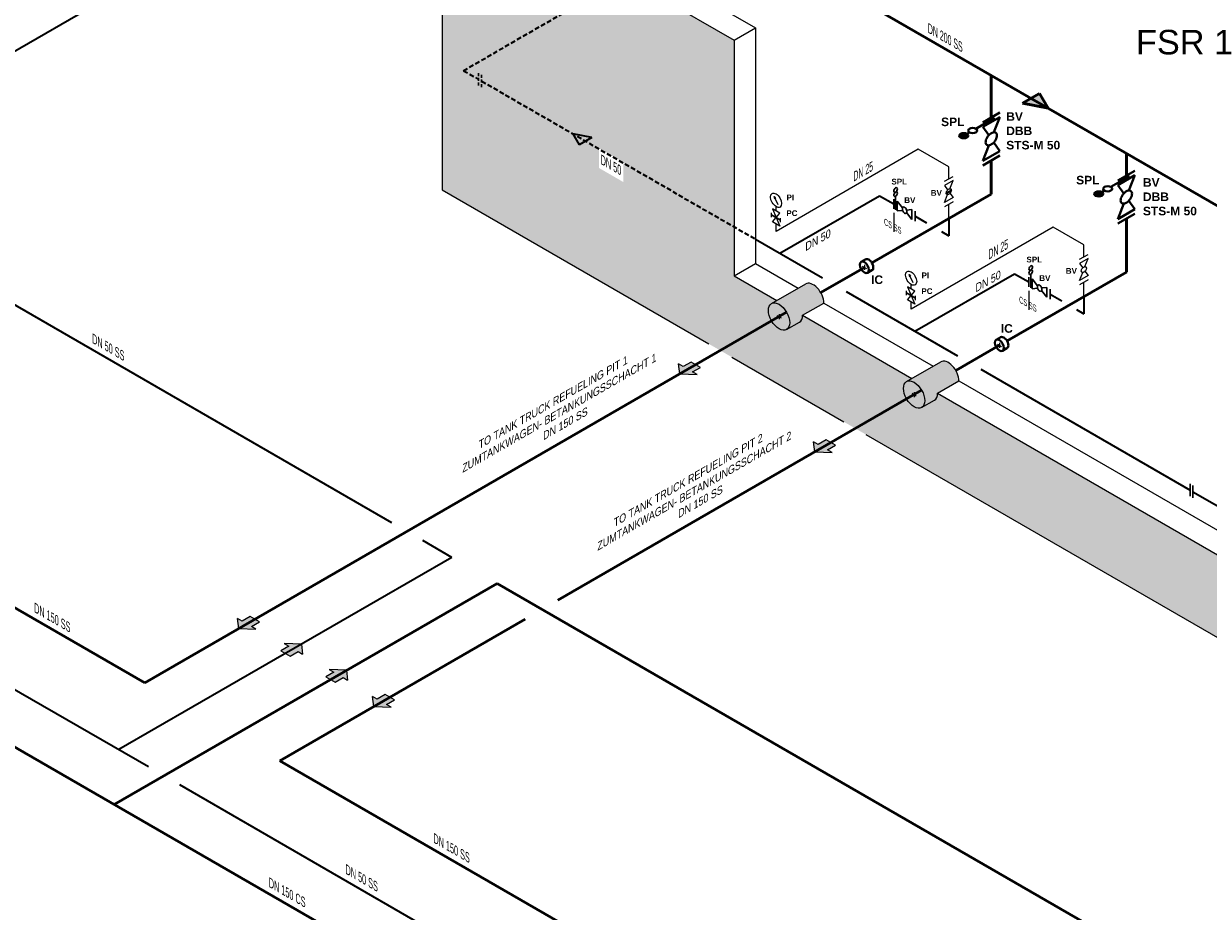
# Model space of a CAD drawing. Header units: millimetres. Extents: x 222 to 2461, y -1493 to 72.
# Tile 3 of 27: x 617 to 1100, y -1164 to -802. Entities that reach past the tile are written whole.
import ezdxf

# ---------------------------------------------------------------- set-up
doc = ezdxf.new("R2010")
doc.units = ezdxf.units.MM
doc.linetypes.add('ACAD_ISO10W100', pattern=[18, 12, -3, 0, -3])
doc.linetypes.add('VERDECKT2', pattern=[0.1875, 0.125, -0.0625])
for name, color, linetype, lineweight in [('Achsen', 253, 'ACAD_ISO10W100', 15), ('Armatur-Entleerung', 7, 'Continuous', 30), ('Armaturen-Auslagerung', 7, 'Continuous', 40), ('Armaturen-Einlagerung', 7, 'Continuous', 40), ('Auslagerung', 1, 'Continuous', 50), ('Einlagerung', 5, 'Continuous', 50), ('Entleerung', 74, 'Continuous', 35), ('Pfeile', 1, 'Continuous', 18), ('Stickstoffsystem', 200, 'Continuous', 25), ('Text', 7, 'Continuous', 18), ('Text groß', 7, 'Continuous', 18)]:
    doc.layers.add(name, color=color, linetype=linetype, lineweight=lineweight)
for name, color, linetype in [('ANLAGEN', 7, 'Continuous'), ('DN 025-', 8, 'Continuous'), ('DN 050', 8, 'Continuous'), ('effekte', 7, 'Continuous'), ('gebäude', 8, 'Continuous'), ('rohrdurchführung', 7, 'Continuous')]:
    doc.layers.add(name, color=color, linetype=linetype)
doc.styles.add('isotext', font='arial.ttf', dxfattribs={"oblique": 30, "height": 3})

# ---------------------------------------------------------------- blocks, each defined once
blk = doc.blocks.new('FILOU_N2_83_2')
at = {"layer": 'ANLAGEN', "color": 7, "linetype": 'Continuous'}
for p, q in [((0, 0), (6.4952, 12.4102)), ((6.4952, 12.4102), (6.4952, 8.0801)), ((6.4952, 8.0801), (12.9904, 11.8301)), ((12.9904, 11.8301), (12.9904, 3.1699)), ((0, 0), (6.4952, -4.9104)), ((12.9904, 3.1699), (6.4952, -0.5801)), ((6.4952, -0.5801), (6.4952, -4.9103))]:
    blk.add_line(p, q, dxfattribs=at)

msp = doc.modelspace()

# ---------------------------------------------------------------- hatches: boundary and pattern name
at = {"layer": 'Armaturen-Einlagerung'}
h = msp.add_hatch(color=256, dxfattribs=at)
edge = h.paths.add_edge_path()
edge.add_ellipse((1000.58974745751, -847.8495683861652), major_axis=(-1.833785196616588, 5.659506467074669e-09), ratio=0.5773502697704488, start_angle=0, end_angle=360)
h = msp.add_hatch(color=256, dxfattribs=at)
edge = h.paths.add_edge_path()
edge.add_ellipse((1055.629754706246, -871.5976422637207), major_axis=(-1.833785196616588, 5.659506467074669e-09), ratio=0.5773502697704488, start_angle=0, end_angle=360)
at = {"layer": 'Auslagerung'}
h = msp.add_hatch(color=256, dxfattribs=at)
h.paths.add_polyline_path([(1034.923425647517, -836.6563416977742), (1031.459324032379, -830.6563416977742), (1027.995222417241, -832.6563416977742)])
h.paths.add_polyline_path([(1024.531120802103, -834.6563416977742), (1034.923425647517, -836.6563416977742), (1027.995222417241, -832.6563416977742)])
for points in [[(886.2502577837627, -941.994306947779), (884.3751831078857, -940.9117315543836), (884.8776478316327, -944.9518357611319), (891.8752220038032, -945.241883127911), (890.0002339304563, -944.1593577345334), (893.2478319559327, -942.2843543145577), (889.4978558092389, -940.1193035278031)], [(941.2902781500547, -973.7717338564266), (939.415203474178, -972.6891584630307), (939.9176681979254, -976.7292626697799), (946.9152423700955, -977.0193100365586), (945.0402542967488, -975.9367846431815), (948.2878523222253, -974.0617812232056), (944.5378761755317, -971.896730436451)], [(706.5103662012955, -1045.767181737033), (704.6352915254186, -1044.684606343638), (705.1377562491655, -1048.724710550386), (712.135330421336, -1049.014757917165), (710.2603423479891, -1047.932232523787), (713.5079403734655, -1046.057229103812), (709.7579642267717, -1043.892178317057)], [(761.5503865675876, -1077.544608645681), (759.6753118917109, -1076.462033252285), (760.1777766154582, -1080.502137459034), (767.1753507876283, -1080.792184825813), (765.3003627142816, -1079.709659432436), (768.5479607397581, -1077.83465601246), (764.7979845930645, -1075.669605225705)]]:
    msp.add_hatch(color=1, dxfattribs=at).paths.add_polyline_path(points)
at = {"layer": 'DN 025-'}
h = msp.add_hatch(color=256, dxfattribs=at)
h.paths.add_polyline_path([(923.2768816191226, -872.6211264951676), (923.7017314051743, -873.5104560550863), (923.8877574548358, -873.3910409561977)])
h.paths.add_polyline_path([(923.5361078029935, -873.6167742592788), (923.7017313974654, -873.5104560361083), (923.27688160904, -872.6211264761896)])
h = msp.add_hatch(color=256, dxfattribs=at)
h.paths.add_polyline_path([(978.316037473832, -904.39905252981), (978.7408872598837, -905.2883820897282), (978.9269133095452, -905.1689669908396)])
h.paths.add_polyline_path([(978.5752636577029, -905.3947002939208), (978.7408872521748, -905.2883820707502), (978.3160374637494, -904.399052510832)])
at = {"layer": 'effekte'}
h = msp.add_hatch(color=9, dxfattribs=at)
h.set_gradient(color1=(201, 200, 192), color2=(242, 242, 242), rotation=330, tint=1, name='CURVED')
h.paths.add_polyline_path([(846.3968309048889, -850.0500386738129), (843.7987194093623, -851.5500599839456), (841.2006419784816, -847.0500606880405), (848.9948710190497, -848.5500585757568), (846.3968309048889, -850.0500386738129), (906.9991178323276, -885.0382827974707), (906.9991178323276, -808.9316157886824), (887.5935001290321, -797.7277771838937), (880.0042742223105, -793.3461294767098), (880.004263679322, -793.3461294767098), (787.9918579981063, -740.2227422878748), (787.9918579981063, -869.9623724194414), (1274.671265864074, -1150.946859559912), (1303.863467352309, -1134.09273417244), (906.9991178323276, -904.9629951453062), (906.9991178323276, -885.0382827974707)])
h.paths.add_polyline_path([(851.9607284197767, -861.0387259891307), (861.877930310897, -866.7644251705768), (861.877930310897, -858.7068931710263), (851.9607284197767, -852.9811939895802)], flags=16)
h = msp.add_hatch(color=253, dxfattribs=at)
h.set_gradient(color1=(156, 156, 156), rotation=29.999999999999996, tint=1, name='CURVED')
edge = h.paths.add_edge_path()
edge.add_ellipse((925.3247559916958, -921.59968894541), major_axis=(3.061862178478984, -5.303300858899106), ratio=0.5773502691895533, start_angle=1.1937117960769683e-12, end_angle=180.0000000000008, ccw=False)
edge.add_line((928.3866181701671, -926.9029898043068), (933.631598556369, -923.8747989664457))
edge.add_ellipse((930.569736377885, -918.5714981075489), major_axis=(3.061862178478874, -5.303300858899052), ratio=0.577350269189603, start_angle=0, end_angle=45.00000000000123)
edge.add_line((934.899863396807, -921.0714981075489), (943.5601174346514, -916.0714981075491))
edge.add_ellipse((939.2299904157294, -913.5714981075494), major_axis=(3.061862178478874, -5.303300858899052), ratio=0.5773502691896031, start_angle=45.00000000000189, end_angle=180)
edge.add_line((936.1681282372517, -908.2681972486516), (922.2628938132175, -916.2963880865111))
h = msp.add_hatch(color=255, dxfattribs=at)
edge = h.paths.add_edge_path()
edge.add_ellipse((925.3248106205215, -921.5997204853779), major_axis=(3.061862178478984, -5.303300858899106), ratio=0.5773502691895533, start_angle=106.1175443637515, end_angle=253.8824556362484)
edge.add_line((921.5332974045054, -921.8257607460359), (927.4163238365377, -918.4291938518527))
edge = h.paths.add_edge_path()
edge.add_ellipse((925.3248106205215, -921.5997204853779), major_axis=(3.061862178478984, -5.303300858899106), ratio=0.5773502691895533, start_angle=89.9999999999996, end_angle=106.1175443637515)
edge.add_line((927.4163238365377, -918.4291938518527), (921.5332974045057, -921.8257607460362))
edge.add_ellipse((925.3248106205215, -921.5997204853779), major_axis=(3.061862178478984, -5.303300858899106), ratio=0.5773502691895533, start_angle=253.8824556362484, end_angle=270.0000000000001)
edge.add_line((922.2629484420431, -923.3674874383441), (928.3866727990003, -919.8319535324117))
edge = h.paths.add_edge_path()
edge.add_ellipse((925.3248106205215, -921.5997204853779), major_axis=(3.061862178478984, -5.303300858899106), ratio=0.5773502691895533, start_angle=73.88245563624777, end_angle=89.9999999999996)
edge.add_line((928.3866727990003, -919.8319535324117), (922.2629484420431, -923.3674874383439))
edge.add_ellipse((925.3248106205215, -921.5997204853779), major_axis=(3.061862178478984, -5.303300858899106), ratio=0.5773502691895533, start_angle=270.0000000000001, end_angle=286.1175443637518)
edge.add_line((923.2332974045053, -924.7702471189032), (929.1163238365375, -921.3736802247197))
edge = h.paths.add_edge_path()
edge.add_ellipse((925.3248106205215, -921.5997204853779), major_axis=(3.061862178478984, -5.303300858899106), ratio=0.5773502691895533, start_angle=286.1175443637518, end_angle=433.8824556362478)
edge.add_line((929.1163238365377, -921.3736802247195), (923.2332974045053, -924.7702471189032))
h = msp.add_hatch(color=253, dxfattribs=at)
h.set_gradient(color1=(156, 156, 156), rotation=29.999999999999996, tint=1, name='CURVED')
edge = h.paths.add_edge_path()
edge.add_ellipse((980.3648251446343, -953.3770876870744), major_axis=(3.061862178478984, -5.303300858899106), ratio=0.5773502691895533, start_angle=1.1937117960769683e-12, end_angle=180.0000000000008, ccw=False)
edge.add_line((983.4266873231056, -958.6803885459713), (988.6716677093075, -955.6521977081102))
edge.add_ellipse((985.6098055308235, -950.3488968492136), major_axis=(3.061862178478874, -5.303300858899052), ratio=0.577350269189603, start_angle=0, end_angle=45.00000000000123)
edge.add_line((989.9399325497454, -952.8488968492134), (998.6001865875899, -947.8488968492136))
edge.add_ellipse((994.2700595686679, -945.3488968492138), major_axis=(3.061862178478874, -5.303300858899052), ratio=0.5773502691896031, start_angle=45.00000000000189, end_angle=180)
edge.add_line((991.2081973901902, -940.0455959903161), (977.302962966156, -948.0737868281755))
h = msp.add_hatch(color=255, dxfattribs=at)
edge = h.paths.add_edge_path()
edge.add_ellipse((980.3648797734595, -953.3771192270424), major_axis=(3.061862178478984, -5.303300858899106), ratio=0.5773502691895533, start_angle=106.1175443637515, end_angle=253.8824556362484)
edge.add_line((976.5733665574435, -953.6031594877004), (982.4563929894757, -950.2065925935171))
edge = h.paths.add_edge_path()
edge.add_ellipse((980.3648797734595, -953.3771192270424), major_axis=(3.061862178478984, -5.303300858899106), ratio=0.5773502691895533, start_angle=89.9999999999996, end_angle=106.1175443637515)
edge.add_line((982.4563929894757, -950.2065925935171), (976.5733665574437, -953.6031594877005))
edge.add_ellipse((980.3648797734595, -953.3771192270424), major_axis=(3.061862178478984, -5.303300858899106), ratio=0.5773502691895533, start_angle=253.8824556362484, end_angle=270.0000000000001)
edge.add_line((977.3030175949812, -955.1448861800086), (983.4267419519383, -951.6093522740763))
edge = h.paths.add_edge_path()
edge.add_ellipse((980.3648797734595, -953.3771192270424), major_axis=(3.061862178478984, -5.303300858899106), ratio=0.5773502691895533, start_angle=73.88245563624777, end_angle=89.9999999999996)
edge.add_line((983.4267419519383, -951.6093522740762), (977.3030175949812, -955.1448861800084))
edge.add_ellipse((980.3648797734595, -953.3771192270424), major_axis=(3.061862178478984, -5.303300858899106), ratio=0.5773502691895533, start_angle=270.0000000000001, end_angle=286.1175443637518)
edge.add_line((978.2733665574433, -956.5476458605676), (984.1563929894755, -953.1510789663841))
edge = h.paths.add_edge_path()
edge.add_ellipse((980.3648797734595, -953.3771192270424), major_axis=(3.061862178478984, -5.303300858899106), ratio=0.5773502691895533, start_angle=286.1175443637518, end_angle=433.8824556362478)
edge.add_line((984.1563929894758, -953.1510789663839), (978.2733665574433, -956.5476458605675))
at = {"layer": 'Einlagerung'}
h = msp.add_hatch(color=256, dxfattribs=at)
h.paths.add_polyline_path([(743.8595712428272, -1066.573672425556), (740.6119736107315, -1068.448676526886), (740.7869619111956, -1068.549706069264), (745.809910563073, -1065.649705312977), (741.9845829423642, -1065.491147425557)])
h.paths.add_polyline_path([(740.7869619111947, -1068.549706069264), (742.4869619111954, -1069.531201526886), (748.9821578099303, -1065.781198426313), (748.9821571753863, -1065.781193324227), (745.8099105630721, -1065.649705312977)])
h.paths.add_polyline_path([(742.4869619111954, -1069.531201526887), (744.1869619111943, -1070.512696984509), (749.2099382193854, -1067.612680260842), (748.9821578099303, -1065.781198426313)])
h.paths.add_polyline_path([(744.1869619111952, -1070.512696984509), (744.3619502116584, -1070.613726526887), (747.6095478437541, -1068.738722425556), (749.4846227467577, -1069.821297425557), (749.209938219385, -1067.612680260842)])
at = {"layer": 'Entleerung'}
h = msp.add_hatch(color=74, dxfattribs=at)
h.paths.add_polyline_path([(841.2006443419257, -847.0500611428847), (848.9948710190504, -848.5500585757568), (846.3967952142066, -850.0500592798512)])
h.paths.add_polyline_path([(841.200641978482, -847.0500606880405), (841.2006443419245, -847.0500611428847), (846.3967952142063, -850.0500592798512), (843.7987194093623, -851.5500599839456)])
h = msp.add_hatch(color=256, dxfattribs=at)
h.paths.add_polyline_path([(725.5134456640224, -1055.981502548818), (722.2658480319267, -1057.856506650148), (722.4408363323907, -1057.957536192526), (727.4637849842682, -1055.057535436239), (723.6384573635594, -1054.898977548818)])
h.paths.add_polyline_path([(722.4408363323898, -1057.957536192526), (724.1408363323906, -1058.939031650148), (730.6360322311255, -1055.189028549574), (730.6360315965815, -1055.189023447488), (727.4637849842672, -1055.057535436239)])
h.paths.add_polyline_path([(724.1408363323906, -1058.939031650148), (725.8408363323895, -1059.920527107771), (730.8638126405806, -1057.020510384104), (730.6360322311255, -1055.189028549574)])
h.paths.add_polyline_path([(725.8408363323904, -1059.920527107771), (726.0158246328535, -1060.021556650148), (729.2634222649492, -1058.146552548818), (731.1384971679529, -1059.229127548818), (730.8638126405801, -1057.020510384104)])

# ---------------------------------------------------------------- linework, layer by layer
at = {"layer": 'Achsen'}
for p, q in [((959.2406128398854, -901.0184229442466), (960.9726636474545, -902.0184229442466)), ((960.10663824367, -900.5184229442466), (960.10663824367, -902.5184229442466)), ((924.4587852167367, -921.0997204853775), (926.1908360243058, -922.0997204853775)), ((925.3248106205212, -920.5997204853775), (925.3248106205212, -922.5997204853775)), ((1014.280681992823, -932.7958216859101), (1016.012732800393, -933.7958216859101)), ((1015.146707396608, -932.2958216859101), (1015.146707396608, -934.2958216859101)), ((979.4988543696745, -952.8771192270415), (981.2309051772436, -953.8771192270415)), ((980.364879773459, -952.3771192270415), (980.364879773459, -954.3771192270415))]:
    msp.add_line(p, q, dxfattribs=at)
at = {"layer": 'Armatur-Entleerung', "linetype": 'VERDECKT2', "ltscale": 10}
for p, q in [((802.8345959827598, -822.3969201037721), (802.8345959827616, -827.3969201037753)), ((804.0117400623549, -823.077940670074), (804.0117400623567, -828.0779406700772))]:
    msp.add_line(p, q, dxfattribs=at)
at = {"layer": 'Armatur-Entleerung'}
for p, q in [((972.0719549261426, -873.6896306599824), (972.0719549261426, -877.6896306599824)), ((972.8313512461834, -872.5536129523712), (972.8313512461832, -878.1294904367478)), ((975.6587073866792, -877.2248345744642), (973.4634358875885, -874.4939434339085)), ((973.4634358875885, -874.4939434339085), (973.4634358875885, -878.4939434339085)), ((973.4634358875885, -878.4939434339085), (975.6582916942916, -878.2985680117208)), ((977.2682683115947, -878.1547384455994), (979.4634012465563, -877.9580466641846)), ((979.4634012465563, -877.9580466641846), (979.4634012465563, -881.9580466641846)), ((980.7275705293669, -878.6869526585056), (980.7275705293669, -882.6869526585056)), ((979.4634012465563, -881.9580466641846), (977.2684068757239, -879.2281947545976)), ((1027.111110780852, -905.4675566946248), (1027.111110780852, -909.4675566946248)), ((1027.870507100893, -904.3315389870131), (1027.870507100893, -909.9074164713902)), ((1030.697863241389, -909.0027606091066), (1028.502591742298, -906.2718694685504)), ((1028.502591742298, -906.2718694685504), (1028.502591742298, -910.2718694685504)), ((1028.502591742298, -910.2718694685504), (1030.697447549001, -910.0764940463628)), ((1032.307424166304, -909.9326644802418), (1034.502557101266, -909.7359726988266)), ((1034.502557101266, -913.735972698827), (1032.307562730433, -911.00612078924)), ((1034.502557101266, -909.7359726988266), (1034.502557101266, -913.735972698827)), ((1035.766726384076, -910.464878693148), (1035.766726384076, -914.464878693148)), ((1092.815410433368, -989.8188487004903), (1092.81541043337, -994.8188487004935)), ((1093.992554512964, -990.4998692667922), (1093.992554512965, -995.4998692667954))]:
    msp.add_line(p, q, dxfattribs=at)
for points in [[(975.922325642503, -876.9556044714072, -0.1593), (976.2388061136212, -876.935235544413, -0.1064), (976.5893733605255, -877.111558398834, -0.0713), (976.9208187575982, -877.4576223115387, -0.0576), (977.1826356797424, -877.9208421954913, -0.0576), (977.3349176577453, -878.4306889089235, -0.0713), (977.3544551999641, -878.9094972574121, -0.1064), (977.23840774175, -879.2843825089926, -0.1593), (977.0043729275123, -879.4982562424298, -0.1593), (976.6878924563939, -879.518625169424, -0.1064), (976.3373252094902, -879.342302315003, -0.0713), (976.0058798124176, -878.9962384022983, -0.0576), (975.7440628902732, -878.5330185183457, -0.0576), (975.59178091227, -878.0231718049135, -0.0713), (975.5722433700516, -877.5443634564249, -0.1064), (975.6882908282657, -877.1694782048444, -0.1593)], [(1030.961481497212, -908.7335305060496, -0.1593), (1031.277961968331, -908.7131615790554, -0.1064), (1031.628529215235, -908.8894844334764, -0.0713), (1031.959974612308, -909.2355483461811, -0.0576), (1032.221791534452, -909.6987682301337, -0.0576), (1032.374073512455, -910.2086149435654, -0.0713), (1032.393611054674, -910.6874232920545, -0.1064), (1032.277563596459, -911.062308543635, -0.1593), (1032.043528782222, -911.2761822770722, -0.1593), (1031.727048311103, -911.2965512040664, -0.1064), (1031.3764810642, -911.120228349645, -0.0713), (1031.045035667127, -910.7741644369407, -0.0576), (1030.783218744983, -910.3109445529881, -0.0576), (1030.630936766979, -909.801097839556, -0.0713), (1030.611399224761, -909.3222894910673, -0.1064), (1030.727446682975, -908.9474042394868, -0.1593)]]:
    msp.add_lwpolyline(points, format="xyb", close=True, dxfattribs=at)
at = {"layer": 'Armatur-Entleerung', "extrusion": (0, 0, -1)}
for centre in [(972.8313512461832, -869.9895531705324), (972.8313512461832, -871.6989263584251), (1027.870507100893, -901.7674792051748), (1027.870507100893, -903.476852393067)]:
    msp.add_ellipse(centre, major_axis=(-0.5233865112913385, -0.9065320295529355), ratio=0.5773502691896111, dxfattribs=at)
at = {"layer": 'Armaturen-Auslagerung'}
for p, q in [((1008.35089882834, -842.4326230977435), (1015.279102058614, -838.4326230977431)), ((1008.350905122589, -844.263983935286), (1015.279108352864, -840.2639839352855)), ((1010.754135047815, -847.6828533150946), (1008.350905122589, -844.263983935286)), ((1015.279108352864, -840.2639839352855), (1012.87423639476, -846.4620442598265)), ((1010.80375232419, -851.7982889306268), (1008.350867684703, -858.1200920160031)), ((1008.350867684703, -858.1200920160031), (1015.279070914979, -854.1200920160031)), ((1015.279070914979, -854.1200920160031), (1012.826452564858, -850.6309619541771)), ((1008.350873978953, -859.9514528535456), (1015.279077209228, -855.9514528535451)), ((1063.390906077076, -866.1806969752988), (1070.31910930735, -862.1806969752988)), ((1063.390912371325, -868.0120578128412), (1070.319115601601, -864.0120578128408)), ((1070.319115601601, -864.0120578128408), (1067.914243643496, -870.210118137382)), ((1065.794142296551, -871.43092719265), (1063.390912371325, -868.0120578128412)), ((1065.843759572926, -875.5463628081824), (1063.39087493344, -881.8681658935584)), ((1063.39087493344, -881.8681658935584), (1070.319078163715, -877.8681658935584)), ((1070.319078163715, -877.8681658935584), (1067.866459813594, -874.3790358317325)), ((1063.390881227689, -883.6995267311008), (1070.319084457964, -879.6995267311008)), ((960.6358417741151, -898.2271582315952), (958.7622577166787, -899.3088724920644)), ((963.1703817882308, -902.7352986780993), (961.3739082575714, -903.7724931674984)), ((1015.675910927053, -930.0045569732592), (1013.802326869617, -931.0862712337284)), ((1018.210450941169, -934.5126974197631), (1016.413977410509, -935.5498919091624))]:
    msp.add_line(p, q, dxfattribs=at)
for points in [[(1013.66449664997, -846.6708632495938, -0.1593), (1014.056548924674, -847.2591095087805, -0.1064), (1014.10688961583, -848.1323799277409, -0.0713), (1013.808242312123, -849.157920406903, -0.0576), (1013.205827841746, -850.1796223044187, -0.0576), (1012.391321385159, -851.0418405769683, -0.0713), (1011.488783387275, -851.6132093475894, -0.1064), (1010.635747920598, -851.8070118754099, -0.1593), (1009.962034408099, -851.5935919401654, -0.1593), (1009.569982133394, -851.0053456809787, -0.1064), (1009.519641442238, -850.1320752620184, -0.0713), (1009.818288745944, -849.1065347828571, -0.0576), (1010.420703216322, -848.0848328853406, -0.0576), (1011.235209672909, -847.222614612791, -0.0713), (1012.137747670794, -846.6512458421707, -0.1064), (1012.990783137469, -846.4574433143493, -0.1593)], [(1068.704503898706, -870.4189371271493, -0.1593), (1069.09655617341, -871.007183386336, -0.1064), (1069.146896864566, -871.8804538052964, -0.0713), (1068.84824956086, -872.9059942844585, -0.0576), (1068.245835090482, -873.9276961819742, -0.0576), (1067.431328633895, -874.7899144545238, -0.0713), (1066.528790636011, -875.3612832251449, -0.1064), (1065.675755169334, -875.5550857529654, -0.1593), (1065.002041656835, -875.3416658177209, -0.1593), (1064.60998938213, -874.7534195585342, -0.1064), (1064.559648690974, -873.8801491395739, -0.0713), (1064.85829599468, -872.8546086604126, -0.0576), (1065.460710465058, -871.8329067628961, -0.0576), (1066.275216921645, -870.9706884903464, -0.0713), (1067.17775491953, -870.3993197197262, -0.1064), (1068.030790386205, -870.2055171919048, -0.1593)]]:
    msp.add_lwpolyline(points, format="xyb", close=True, dxfattribs=at)
for centre in [(961.9031121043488, -900.4812282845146), (1016.943181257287, -932.2586270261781)]:
    msp.add_ellipse(centre, major_axis=(1.31275905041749, -2.229115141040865), ratio=0.5736040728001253, start_param=6.24822871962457, end_param=9.449833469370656, dxfattribs=at)
for centre in [(960.10663824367, -901.5184229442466), (1015.146707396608, -933.2958216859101)]:
    msp.add_ellipse(centre, major_axis=(1.31275905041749, -2.229115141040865), ratio=0.5736040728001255, dxfattribs=at)
at = {"layer": 'Armaturen-Einlagerung'}
for p, q in [((1013.135661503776, -840.606181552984), (1005.511640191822, -845.0079122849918)), ((1002.9182762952, -846.5051916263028), (1001.886429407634, -847.1009287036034)), ((1068.175668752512, -864.3542554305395), (1060.551647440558, -868.7559861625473)), ((1057.958283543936, -870.2532655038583), (1056.92643665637, -870.8490025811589))]:
    msp.add_line(p, q, dxfattribs=at)
for centre, major_axis, ratio in [((1004.214958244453, -845.7565519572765), (-1.833785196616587, 5.659505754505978e-09), 0.5773502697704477), ((1000.589747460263, -847.8495683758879), (-1.833785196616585, 5.65950646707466e-09), 0.5773502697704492), ((1059.254965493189, -869.504625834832), (-1.833785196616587, 5.659505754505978e-09), 0.5773502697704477), ((1055.629754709, -871.5976422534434), (-1.833785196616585, 5.65950646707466e-09), 0.5773502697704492)]:
    msp.add_ellipse(centre, major_axis=major_axis, ratio=ratio, dxfattribs=at)
at = {"layer": 'Auslagerung'}
for p, q in [((1126.428723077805, -889.4873438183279), (880.0042300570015, -747.2137024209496)), ((1011.815000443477, -840.4326230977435), (1011.815037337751, -823.3147074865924)), ((1024.531120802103, -834.6563416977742), (1031.459324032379, -830.6563416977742)), ((1034.923425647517, -836.6563416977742), (1024.531120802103, -834.6563416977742)), ((1027.995222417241, -832.6563416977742), (1034.923425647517, -836.6563416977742)), ((1031.459324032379, -830.6563416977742), (1034.923425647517, -836.6563416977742)), ((1011.815000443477, -857.951438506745), (1011.815000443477, -871.6645861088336)), ((1066.855007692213, -864.1806969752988), (1066.855027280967, -855.0920604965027)), ((1011.815000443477, -871.6645861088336), (963.1882244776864, -899.7392683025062)), ((1066.854982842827, -881.6995267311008), (1066.855007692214, -903.4420205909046)), ((960.10663824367, -901.5184229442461), (942.2919072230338, -911.8037626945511)), ((1066.855007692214, -903.4420205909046), (1018.228293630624, -931.5166670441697)), ((928.386672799, -919.8319535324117), (666.8117860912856, -1070.852284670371)), ((1015.146707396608, -933.2958216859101), (997.3319763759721, -943.5811614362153)), ((983.4267419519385, -951.6093522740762), (835.0893591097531, -1037.251980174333)), ((576.4830475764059, -1018.700963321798), (666.8117860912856, -1070.852284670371)), ((821.7835369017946, -1044.93410020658), (721.8518553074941, -1102.62968346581)), ((721.8518553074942, -1102.629683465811), (850.0023468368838, -1176.617404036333))]:
    msp.add_line(p, q, dxfattribs=at)
at = {"layer": 'DN 025-'}
for p, q in [((924.9273013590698, -876.0759171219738), (923.2768816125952, -872.6211264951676)), ((925.9239052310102, -883.1264988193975), (925.9239052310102, -881.4116089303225)), ((979.9664572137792, -907.8538431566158), (978.3160374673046, -904.39905252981)), ((980.9630610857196, -914.9044248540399), (980.9630610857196, -913.1895349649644))]:
    msp.add_line(p, q, dxfattribs=at)
for points in [[(923.2768816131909, -872.6211264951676), (923.8877574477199, -873.3910409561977), (923.5361078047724, -873.6167742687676), (923.2768816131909, -872.6211264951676)], [(922.6067011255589, -883.0228984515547), (925.5917572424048, -879.4082549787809), (922.606701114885, -877.6848320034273), (925.5917572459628, -884.7463214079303), (922.606701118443, -883.0228984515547)], [(922.2745531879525, -881.0195444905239), (922.2745531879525, -879.3046545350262)], [(978.3160374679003, -904.39905252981), (978.9269133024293, -905.1689669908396), (978.5752636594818, -905.39470030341), (978.3160374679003, -904.39905252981)], [(977.3137090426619, -912.7974705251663), (977.3137090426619, -911.0825805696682)], [(977.6458569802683, -914.8008244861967), (980.6309130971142, -911.1861810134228), (977.6458569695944, -909.4627580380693), (980.6309131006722, -916.5242474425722), (977.6458569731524, -914.8008244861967)]]:
    msp.add_lwpolyline(points, dxfattribs=at)
for points in [[(922.2745531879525, -880.1620994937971), (925.9239052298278, -882.2690538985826)], [(977.3137090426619, -911.940025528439), (980.9630610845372, -914.0469799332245)]]:
    msp.add_lwpolyline(points, close=True, dxfattribs=at)
for centre in [(924.0992293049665, -874.1819895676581), (979.1383851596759, -905.9599156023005)]:
    msp.add_ellipse(centre, major_axis=(1.619276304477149, -2.749593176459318), ratio=0.5736040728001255, dxfattribs=at)
at = {"layer": 'DN 050'}
for p, q in [((992.7568051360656, -866.4564015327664), (996.2209067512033, -864.4564015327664)), ((996.2209067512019, -866.1884531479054), (992.7568051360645, -868.1884531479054)), ((992.7568051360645, -868.1884531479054), (994.0234331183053, -869.9915663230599)), ((994.953521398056, -869.4550596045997), (996.2209067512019, -866.1884531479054)), ((992.7567864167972, -875.116627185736), (994.0234103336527, -871.8507803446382)), ((996.2208880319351, -873.116627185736), (992.7567864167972, -875.116627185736)), ((994.9529814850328, -871.313932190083), (996.2208880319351, -873.116627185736)), ((996.2208880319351, -874.8486788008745), (992.7567864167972, -876.8486788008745)), ((1047.795960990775, -898.2343275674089), (1051.260062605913, -896.2343275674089)), ((1051.260062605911, -897.9663791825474), (1047.795960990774, -899.9663791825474)), ((1049.992677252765, -901.2329856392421), (1051.260062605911, -897.9663791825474)), ((1047.795960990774, -899.9663791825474), (1049.062588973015, -901.7694923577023)), ((1047.795942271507, -906.8945532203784), (1049.062566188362, -903.6287063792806)), ((1051.260043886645, -904.8945532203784), (1047.795942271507, -906.8945532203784)), ((1051.260043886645, -906.6266048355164), (1047.795942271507, -908.6266048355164)), ((1049.992137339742, -903.0918582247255), (1051.260043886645, -904.8945532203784))]:
    msp.add_line(p, q, dxfattribs=at)
for points in [[(995.3184906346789, -869.5487446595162, -0.1593), (995.4943708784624, -869.8126403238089, -0.1064), (995.5169544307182, -870.2044018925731, -0.0713), (995.3829769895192, -870.664473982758, -0.0576), (995.1127252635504, -871.1228240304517, -0.0576), (994.7473260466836, -871.5096274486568, -0.0713), (994.3424346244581, -871.7659516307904, -0.1064), (993.9597507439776, -871.8528942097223, -0.1593), (993.6575132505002, -871.7571509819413, -0.1593), (993.4816330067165, -871.4932553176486, -0.1064), (993.4590494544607, -871.1014937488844, -0.0713), (993.5930268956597, -870.6414216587, -0.0576), (993.8632786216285, -870.1830716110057, -0.0576), (994.2286778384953, -869.7962681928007, -0.0713), (994.6335692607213, -869.5399440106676, -0.1064), (995.0162531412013, -869.4530014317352, -0.1593)], [(1050.357646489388, -901.3266706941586, -0.1593), (1050.533526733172, -901.5905663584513, -0.1064), (1050.556110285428, -901.9823279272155, -0.0713), (1050.422132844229, -902.4424000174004, -0.0576), (1050.15188111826, -902.9007500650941, -0.0576), (1049.786481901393, -903.2875534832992, -0.0713), (1049.381590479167, -903.5438776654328, -0.1064), (1048.998906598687, -903.6308202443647, -0.1593), (1048.69666910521, -903.5350770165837, -0.1593), (1048.520788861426, -903.271181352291, -0.1064), (1048.49820530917, -902.8794197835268, -0.0713), (1048.632182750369, -902.4193476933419, -0.0576), (1048.902434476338, -901.9609976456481, -0.0576), (1049.267833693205, -901.5741942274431, -0.0713), (1049.672725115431, -901.3178700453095, -0.1064), (1050.055408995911, -901.2309274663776, -0.1593)]]:
    msp.add_lwpolyline(points, format="xyb", close=True, dxfattribs=at)
at = {"layer": 'Einlagerung'}
for p, q in [((810.3585136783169, -1030.345542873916), (654.321760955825, -1120.433403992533)), ((810.3585136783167, -1030.345542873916), (1076.914638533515, -1184.241792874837)), ((527.0639707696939, -1046.961084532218), (800.8140096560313, -1205.010743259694))]:
    msp.add_line(p, q, dxfattribs=at)
at = {"layer": 'Entleerung'}
for p, q in [((975.5509317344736, -604.5590855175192), (524.2128332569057, -865.1392577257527)), ((767.5450688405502, -1005.627189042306), (524.2128332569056, -865.1392577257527)), ((993.4494995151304, -871.2985759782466), (995.5280498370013, -870.0609832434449)), ((792.0117654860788, -1019.753042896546), (780.1957469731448, -1012.931061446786)), ((792.011765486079, -1019.753042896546), (656.2687128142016, -1098.124330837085)), ((550.5715621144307, -1037.100205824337), (668.2901370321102, -1105.064885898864)), ((680.9408310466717, -1112.368749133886), (825.1103991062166, -1195.60487883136))]:
    msp.add_line(p, q, dxfattribs=at)
at = {"layer": 'Entleerung', "linetype": 'VERDECKT2', "ltscale": 15}
for p, q in [((796.6867429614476, -821.3488828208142), (871.2568531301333, -778.2958096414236)), ((796.6867429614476, -821.3488828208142), (802.8345959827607, -824.898347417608)), ((804.0117400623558, -825.5793465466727), (915.659371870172, -890.0382109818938))]:
    msp.add_line(p, q, dxfattribs=at)
at = {"layer": 'Entleerung', "color": 74}
for p, q in [((848.9948710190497, -848.5500585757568), (841.2006419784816, -847.0500606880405)), ((841.2006419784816, -847.0500606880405), (843.7987194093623, -851.5500599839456)), ((848.9948710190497, -848.5500585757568), (843.7987194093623, -851.5500599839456)), ((925.619513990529, -895.7886191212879), (966.2519690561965, -872.3294602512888)), ((966.2519690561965, -872.3294602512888), (972.0719549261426, -875.6896306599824)), ((980.7275705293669, -880.6869526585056), (985.4576868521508, -883.4178865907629)), ((994.4888559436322, -881.6678402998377), (994.4888559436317, -888.6320344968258)), ((991.4576868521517, -886.8819882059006), (994.4888559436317, -888.6320344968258)), ((915.6593718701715, -890.0382109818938), (942.9928115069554, -905.8189530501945)), ((980.6599784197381, -927.5657896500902), (1021.291124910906, -904.1073862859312)), ((1021.291124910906, -904.1073862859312), (1027.111110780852, -907.4675566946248)), ((952.6579003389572, -911.3990145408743), (998.0332759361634, -937.5961235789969)), ((1035.766726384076, -912.464878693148), (1040.49684270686, -915.1958126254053)), ((1049.528011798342, -913.4457663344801), (1049.528011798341, -920.4099605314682)), ((1046.496842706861, -918.659914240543), (1049.528011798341, -920.4099605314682)), ((1007.544241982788, -943.086620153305), (1092.815410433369, -992.3178284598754)), ((1093.992554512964, -992.9974431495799), (1181.232892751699, -1043.364952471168))]:
    msp.add_line(p, q, dxfattribs=at)
at = {"layer": 'gebäude'}
for p, q in [((787.9918579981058, -740.2227422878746), (906.9991178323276, -808.9316157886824)), ((787.9918579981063, -740.2227422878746), (787.9918579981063, -869.962372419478)), ((805.3123660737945, -740.2227422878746), (915.6593718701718, -803.9316157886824)), ((906.9991178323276, -808.9316157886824), (915.6593718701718, -803.9316157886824)), ((915.6593718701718, -803.9316157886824), (915.6593718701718, -899.9629951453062)), ((906.9991178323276, -808.9316157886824), (906.9991178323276, -904.9629951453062)), ((787.9918579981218, -869.9623724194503), (896.677589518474, -932.7121087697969)), ((906.9991178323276, -904.9629951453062), (915.6593718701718, -899.9629951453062)), ((915.6593718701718, -899.9629951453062), (933.1063206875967, -910.0359957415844)), ((906.9991178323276, -904.9629951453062), (924.4460666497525, -915.0359957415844)), ((943.5601720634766, -916.0715296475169), (988.1463898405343, -941.8133944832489)), ((934.8999180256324, -921.0715296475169), (979.4861358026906, -946.8133944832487)), ((906.077589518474, -938.1392013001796), (951.7176586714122, -964.4895075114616)), ((998.600241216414, -947.8489283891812), (1172.635870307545, -1048.328445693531)), ((989.9399871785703, -952.8489283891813), (1163.9756162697, -1053.328445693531)), ((960.7190737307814, -969.6864769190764), (1134.783414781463, -1070.182571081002))]:
    msp.add_line(p, q, dxfattribs=at)
at = {"layer": 'rohrdurchführung'}
for p, q in [((922.2629484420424, -916.2964196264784), (936.168182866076, -908.2682287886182)), ((934.8999180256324, -921.0715296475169), (943.5601720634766, -916.0715296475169)), ((928.386672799, -926.9030213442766), (933.6316531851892, -923.874830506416)), ((977.3030175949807, -948.0738183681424), (991.2082520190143, -940.0456275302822)), ((989.9399871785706, -952.8489283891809), (998.6002412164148, -947.8489283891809)), ((983.4267419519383, -958.6804200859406), (988.6717223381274, -955.65222924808))]:
    msp.add_line(p, q, dxfattribs=at)
for centre, start_param, end_param in [((939.2300450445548, -913.5715296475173), 0.7853981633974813, 3.141592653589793), ((930.5697910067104, -918.5715296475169), 0, 0.7853981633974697), ((994.2701141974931, -945.3489283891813), 0.7853981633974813, 3.141592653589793), ((985.6098601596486, -950.3489283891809), 0, 0.7853981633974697)]:
    msp.add_ellipse(centre, major_axis=(3.061862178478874, -5.303300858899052), ratio=0.577350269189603, start_param=start_param, end_param=end_param, dxfattribs=at)
for centre, major_axis in [((925.3248106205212, -921.5997204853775), (3.061862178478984, -5.303300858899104)), ((980.3648797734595, -953.3771192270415), (3.061862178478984, -5.303300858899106))]:
    msp.add_ellipse(centre, major_axis=major_axis, ratio=0.5773502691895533, dxfattribs=at)
at = {"layer": 'Stickstoffsystem'}
for p, q in [((982.0225567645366, -853.4151434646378), (924.0988137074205, -886.857432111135)), ((994.4888559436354, -860.6125646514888), (982.0225567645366, -853.4151434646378)), ((994.4888559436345, -865.4564015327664), (994.4888559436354, -860.6125646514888)), ((924.0992291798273, -878.5465435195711), (924.0992291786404, -876.765842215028)), ((994.4888559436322, -881.6678402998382), (994.4888372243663, -875.8486788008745)), ((924.0988137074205, -886.857432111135), (924.0992291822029, -883.8846099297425)), ((1037.061712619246, -885.1930694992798), (979.1379695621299, -918.635358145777)), ((1049.528011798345, -892.3904906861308), (1037.061712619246, -885.1930694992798)), ((1049.528011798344, -897.2343275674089), (1049.528011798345, -892.3904906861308)), ((1049.528011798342, -913.4457663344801), (1049.527993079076, -907.6266048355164)), ((979.1383850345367, -910.324469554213), (979.1383850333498, -908.5437682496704)), ((979.1379695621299, -918.635358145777), (979.1383850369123, -915.6625359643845))]:
    msp.add_line(p, q, dxfattribs=at)
at = {"layer": 'Text groß'}
for p, q in [((972.0719549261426, -879.2638255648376), (972.0719549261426, -887.0785623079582)), ((1027.111110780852, -911.04175159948), (1027.111110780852, -918.8564883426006))]:
    msp.add_line(p, q, dxfattribs=at)

# ---------------------------------------------------------------- block references
at = {"layer": 'Einlagerung', "xscale": -0.4999999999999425, "yscale": 0.5, "zscale": 0.5, "rotation": 59.9999999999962}
msp.add_blockref('FILOU_N2_83_2', (748.9821571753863, -1065.781193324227), dxfattribs=at)
at = {"layer": 'Entleerung', "xscale": -0.4999999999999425, "yscale": 0.5, "zscale": 0.5, "rotation": 59.9999999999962}
msp.add_blockref('FILOU_N2_83_2', (730.6360315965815, -1055.189023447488), dxfattribs=at)
at = {"layer": 'Pfeile', "xscale": -0.4999999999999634, "yscale": 0.5, "zscale": 0.5, "rotation": 239.9999879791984}
for p in [(884.8776478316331, -944.9518357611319), (939.9176681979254, -976.7292626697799), (705.1377562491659, -1048.724710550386), (760.1777766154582, -1080.502137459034)]:
    msp.add_blockref('FILOU_N2_83_2', p, dxfattribs=at)

# ---------------------------------------------------------------- texts
at = {"layer": 'Stickstoffsystem', "char_height": 3.5, "attachment_point": 9, "rotation": 29.99999999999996}
for insert in [(963.653218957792, -862.1014645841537), (1018.692374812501, -893.8793906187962)]:
    msp.add_mtext('\\W0.7;\\Q30;DN 25 ', dxfattribs=dict(at, insert=insert))
at = {"layer": 'Text', "attachment_point": 1}
for s, insert, char_height, width in [('{\\fArial|b1|i0|c0|p34;BV\\PDBB\\PSTS-M 50}', (1017.899667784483, -838.2894370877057), 3.5, 26.1487046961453), ('{\\fArial|b1|i0|c0|p34;SPL}', (991.3406489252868, -840.4671927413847), 3.5, 5.46291058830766), ('{\\fArial|b1|i0|c0|p34;SPL}', (1046.380656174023, -864.2152666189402), 3.5, 5.46291058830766), ('{\\fArial|b1|i0|c0|p34;SPL}', (971.1070514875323, -865.4041634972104), 2.34180516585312, 5.46291058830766), ('{\\fArial|b1|i0|c0|p34;BV\\PDBB\\PSTS-M 50}', (1073.618039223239, -865.1634003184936), 3.5, 24.5773770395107), ('{\\fArial|b1|i0|c0|p34;PI}', (928.3407079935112, -871.8341874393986), 2.34180516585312, 5.46291058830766), ('{\\fArial|b1|i0|c0|p34;BV}', (976.3321231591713, -872.9700815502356), 2.34180516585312, 5.46291058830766), ('{\\fArial|b1|i0|c0|p34;BV}', (987.1396129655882, -870.0222068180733), 2.34180516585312, 5.46291058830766), ('{\\fArial|b1|i0|c0|p34;PC}', (928.280086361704, -878.2718231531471), 2.34180516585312, 5.46291058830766), ('{\\fArial|b1|i0|c0|p34;SPL}', (1026.146207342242, -897.1820895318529), 2.34180516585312, 5.46291058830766), ('{\\fArial|b1|i0|c0|p34;BV}', (1042.178768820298, -901.8001328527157), 2.34180516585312, 5.46291058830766), ('{\\fArial|b1|i0|c0|p34;IC}', (962.8212219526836, -904.8082900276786), 3.5, 5.46291058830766), ('{\\fArial|b1|i0|c0|p34;PI}', (983.3798638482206, -903.6121134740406), 2.34180516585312, 5.46291058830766), ('{\\fArial|b1|i0|c0|p34;BV}', (1031.371279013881, -904.7480075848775), 2.34180516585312, 5.46291058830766), ('{\\fArial|b1|i0|c0|p34;PC}', (983.3192422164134, -910.0497491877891), 2.34180516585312, 5.46291058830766), ('{\\fArial|b1|i0|c0|p34;IC}', (1015.699116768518, -924.6832934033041), 3.5, 5.46291058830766)]:
    msp.add_mtext(s, dxfattribs=dict(at, insert=insert, char_height=char_height, width=width))
at = {"layer": 'Text groß', "style": 'isotext', "oblique": 30}
for rotation, p in [(29.99999999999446, (936.0616275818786, -894.9949750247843)), (29.99999999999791, (1005.375867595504, -911.8231938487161))]:
    msp.add_text('DN 50', height=3, rotation=rotation, dxfattribs=at).set_placement(p)
at = {"layer": 'Text groß', "attachment_point": 9, "rotation": 330}
for s, insert, char_height in [('{\\Q-30;\\W0.7;DN 200 SS}', (1000.121119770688, -814.0371185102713), 3.5), ('\\W0.7;\\Q330;{\\fArial|b0|i0|c0|p34;DN 50}', (860.9783213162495, -864.242509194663), 3.5), ('{\\Q-30;\\W0.7;CS SS}', (975.1869621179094, -888.1776398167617), 2.342), ('{\\Q-30;\\W0.7;CS SS}', (1030.264021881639, -919.9111328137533), 2.342), ('{\\fArial|b0|i0|c0|p34;\\Q-30;\\W0.7;DN 50 SS}', (658.4983744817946, -939.9452837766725), 3.5), ('{\\fArial|b0|i0|c0|p34;\\Q-30;\\W0.7;DN 150 SS}', (636.4952123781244, -1050.625237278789), 3.5), ('{\\fArial|b0|i0|c0|p34;\\Q-30;\\W0.7;DN 150 SS}', (799.2516623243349, -1144.592718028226), 3.5), ('{\\fArial|b0|i0|c0|p34;\\Q-30;\\W0.7;DN 50 SS}', (761.7809859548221, -1156.317962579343), 3.5), ('{\\fArial|b0|i0|c0|p34;\\Q-30;\\W0.7;DN 150 CS}', (732.3110960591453, -1162.73680254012), 3.5)]:
    msp.add_mtext(s, dxfattribs=dict(at, insert=insert, char_height=char_height))
at = {"layer": 'Text groß', "insert": (1070.781836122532, -804.7101296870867), "char_height": 15, "width": 39.17095198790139, "attachment_point": 1, "line_spacing_factor": 0.6000000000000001}
msp.add_mtext('{\\fArial|b0|i0|c0|p34;\\H0.6667x;FSR 1}', dxfattribs=at)
at = {"layer": 'Text groß', "char_height": 3, "width": 96.50754113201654, "attachment_point": 2, "rotation": 29.999999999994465, "style": 'isotext'}
for s, insert in [('TO TANK TRUCK REFUELING PIT 1 {\\L\\P}ZUMTANKWAGEN- BETANKUNGSSCHACHT 1 \\PDN 150 SS', (831.7523302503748, -955.6225230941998)), ('TO TANK TRUCK REFUELING PIT 2 {\\L\\P}ZUMTANKWAGEN- BETANKUNGSSCHACHT 2 \\PDN 150 SS', (886.7923994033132, -987.3999218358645))]:
    msp.add_mtext(s, dxfattribs=dict(at, insert=insert))

doc.saveas('drawing.dxf')
